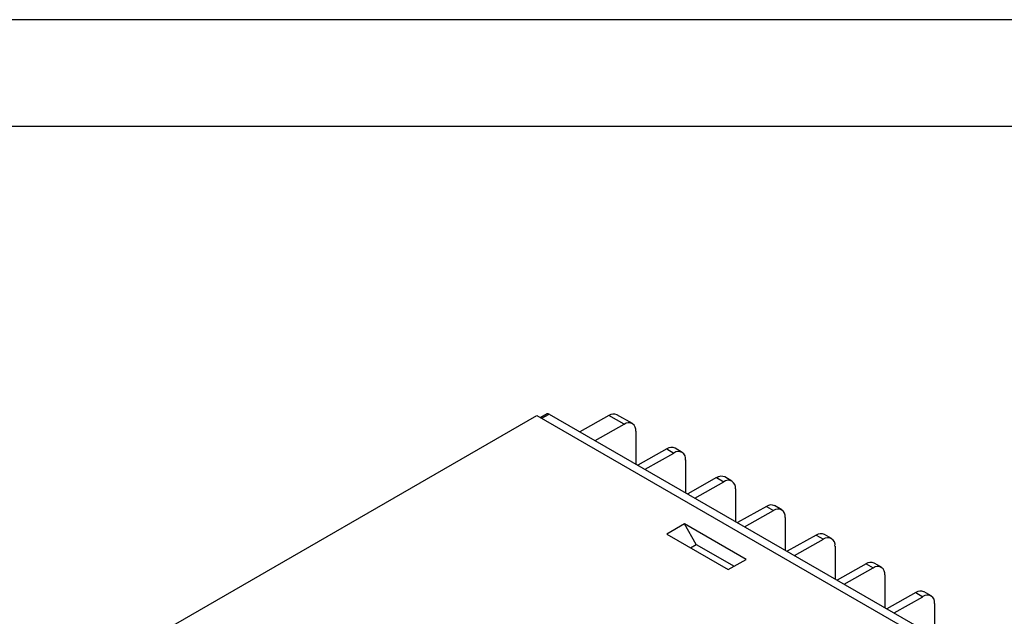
# Model space of a CAD drawing. Header units: millimetres. Extents: x 0 to 559, y 0 to 432.
# Tile 6 of 7: x 346 to 464, y 361 to 432. Entities that reach past the tile are written whole.
import ezdxf

# ---------------------------------------------------------------- set-up
doc = ezdxf.new("R2010")
doc.units = ezdxf.units.MM
doc.header["$LTSCALE"] = 2
doc.layers.add('TEXT', color=140, linetype='Continuous', lineweight=25)

msp = doc.modelspace()

# ---------------------------------------------------------------- linework, layer by layer
at = {"color": 7, "linetype": 'Continuous'}
msp.add_line((0, 431.81), (558.8, 431.81), dxfattribs=at)
for p, q in [((360.72, 357.21), (408.09, 384.56)), ((408.09, 384.56), (455.47, 357.21)), ((409.33, 384.75), (408.55, 384.3)), ((408.69, 384.22), (409.58, 384.73)), ((409.58, 384.73), (456.11, 357.87)), ((416.67, 384.56), (413.22, 382.62)), ((418.51, 383.5), (416.67, 384.56)), ((419.49, 383.58), (417.65, 384.64)), ((415.06, 381.56), (418.51, 383.5)), ((419.9, 382.67), (419.9, 378.77)), ((425.43, 380.15), (424.58, 380.64)), ((423.6, 380.56), (420.15, 378.62)), ((421, 378.13), (424.45, 380.07)), ((423.6, 380.56), (424.45, 380.07)), ((425.84, 379.24), (425.84, 375.34)), ((429.54, 377.13), (426.09, 375.19)), ((429.54, 377.13), (430.39, 376.64)), ((431.37, 376.72), (430.52, 377.21)), ((426.94, 374.7), (430.39, 376.64)), ((431.78, 375.81), (431.78, 371.91)), ((435.48, 373.7), (432.03, 371.76)), ((435.48, 373.7), (436.33, 373.21)), ((437.31, 373.3), (436.46, 373.79)), ((432.88, 371.28), (436.33, 373.21)), ((437.72, 372.38), (437.72, 368.48)), ((425.7, 371.62), (423.58, 370.4)), ((433.05, 367.38), (425.7, 371.62)), ((427.11, 369.17), (425.7, 371.62)), ((423.58, 370.4), (430.93, 366.15)), ((441.42, 370.27), (437.97, 368.34)), ((441.42, 370.27), (442.27, 369.78)), ((443.25, 369.87), (442.4, 370.36)), ((426.41, 368.77), (427.11, 369.17)), ((427.11, 369.17), (431.64, 366.56)), ((438.82, 367.85), (442.27, 369.78)), ((443.66, 368.95), (443.66, 365.05)), ((430.93, 366.15), (433.05, 367.38)), ((447.36, 366.84), (443.91, 364.91)), ((447.36, 366.84), (448.21, 366.35)), ((449.19, 366.44), (448.34, 366.93)), ((444.76, 364.42), (448.21, 366.35)), ((449.6, 365.52), (449.6, 361.62)), ((453.3, 363.41), (449.85, 361.48)), ((453.3, 363.41), (454.15, 362.92)), ((455.13, 363.01), (454.28, 363.5)), ((450.7, 360.99), (454.15, 362.92)), ((455.54, 362.09), (455.54, 358.19))]:
    msp.add_line(p, q)
for centre, radius, start, end in [((409.43, 384.52), 0.251, 54.3824, 114.3071), ((417.24, 383.74), 0.993, 65.4201, 124.7896), ((419.04, 382.81), 0.87, 350.5939, 127.9779), ((424.17, 379.74), 0.993, 65.4201, 124.7896), ((424.98, 379.38), 0.87, 350.5939, 127.9779), ((430.11, 376.31), 0.993, 65.4201, 124.7896), ((430.92, 375.95), 0.87, 350.5939, 127.9779), ((436.05, 372.88), 0.993, 65.4201, 124.7896), ((436.86, 372.52), 0.87, 350.5939, 127.9779), ((441.99, 369.45), 0.993, 65.4201, 124.7896), ((442.8, 369.09), 0.87, 350.5939, 127.9779), ((447.92, 366.02), 0.993, 65.4201, 124.7896), ((448.74, 365.66), 0.87, 350.5939, 127.9779), ((453.86, 362.6), 0.993, 65.4201, 124.7896), ((454.68, 362.24), 0.87, 350.5939, 127.9779)]:
    msp.add_arc(centre, radius, start, end)
at = {"layer": 'TEXT'}
msp.add_line((12.7, 419.1), (546.1, 419.1), dxfattribs=at)

doc.saveas('drawing.dxf')
